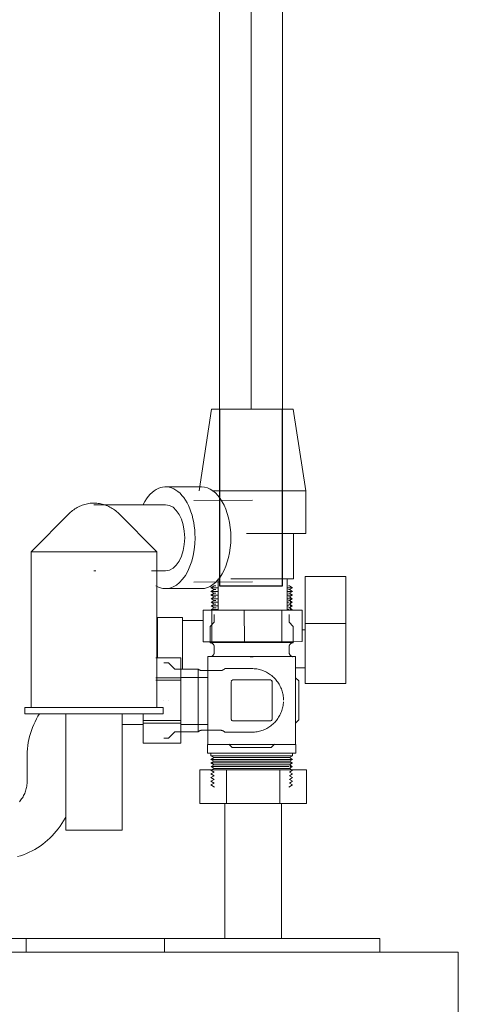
# Model space of a CAD drawing. Header units: millimetres. Extents: x -9182 to -5604, y -634 to 2880.
# Tile 10 of 14: x -8345 to -8206, y 1883 to 2197. Entities that reach past the tile are written whole.
import ezdxf

# ---------------------------------------------------------------- set-up
doc = ezdxf.new("R2010")
doc.units = ezdxf.units.MM
for name, color, linetype, lineweight in [('A-DETL-THIN', 151, 'Continuous', 25), ('M-EQPM', 50, 'Continuous', 18), ('P-PIPE', 3, 'Continuous', 18), ('P-PIPE-CNTR', 3, 'Continuous', 18)]:
    doc.layers.add(name, color=color, linetype=linetype, lineweight=lineweight)

# ---------------------------------------------------------------- blocks, each defined once
blk = doc.blocks.new('HC_Heat Pump_GM_Saunier Duval_GeniaSet TEK_IS_kit complet_2C - HA 10-7_2 STB-985960-Elévation Sud')
at = {"layer": 'M-EQPM'}
for p, q in [((-8284.32, 2072.77), (-8288.3, 2046.76)), ((-8254.3, 2046.79), (-8258.32, 2072.79)), ((-8287.58, 2048.06), (-8298.99, 2048.06)), ((-8254.29, 2033.23), (-8254.3, 2046.79)), ((-8271.29, 2043.78), (-8290.04, 2043.75)), ((-8329.57, 2039.64), (-8341.8, 2027.42)), ((-8298.99, 2042.36), (-8321.8, 2042.36)), ((-8301.8, 2027.42), (-8314.02, 2039.64)), ((-8258.27, 2018.79), (-8258.29, 2033.23)), ((-8341.8, 2027.42), (-8341.8, 1977.86)), ((-8341.8, 2027.42), (-8338.09, 2027.42)), ((-8338.09, 2027.42), (-8301.8, 2027.42)), ((-8301.8, 1977.86), (-8301.8, 2027.42)), ((-8321.8, 2021.36), (-8321.18, 2021.36)), ((-8303.47, 2021.36), (-8298.99, 2021.36)), ((-8290.01, 2017.75), (-8271.26, 2017.78)), ((-8282.27, 2018.75), (-8282.27, 2008.77)), ((-8260.27, 2008.79), (-8260.27, 2018.79)), ((-8241.57, 2019.49), (-8254.57, 2019.49)), ((-8298.99, 2015.66), (-8287.58, 2015.66)), ((-8283.56, 2016.51), (-8284.57, 2015.93)), ((-8284.57, 2015.93), (-8283.56, 2015.35)), ((-8282.33, 2015.93), (-8284.57, 2015.93)), ((-8283.56, 2015.35), (-8284.57, 2014.76)), ((-8284.57, 2014.76), (-8283.56, 2014.18)), ((-8282.33, 2014.76), (-8284.57, 2014.76)), ((-8282.94, 2016.51), (-8283.56, 2016.51)), ((-8282.94, 2015.35), (-8283.56, 2015.35)), ((-8258.57, 2015.93), (-8260.24, 2015.93)), ((-8258.57, 2014.76), (-8260.24, 2014.76)), ((-8259.57, 2016.51), (-8259.79, 2016.51)), ((-8259.57, 2015.35), (-8259.79, 2015.35)), ((-8258.57, 2015.93), (-8259.57, 2016.51)), ((-8259.57, 2015.35), (-8258.57, 2015.93)), ((-8258.57, 2014.76), (-8259.57, 2015.35)), ((-8259.57, 2014.18), (-8258.57, 2014.76)), ((-8254.55, 2004.56), (-8254.56, 2016.65)), ((-8241.56, 2016.65), (-8241.55, 2004.56)), ((-8283.56, 2014.18), (-8284.57, 2013.6)), ((-8284.57, 2013.6), (-8283.56, 2013.02)), ((-8282.32, 2013.6), (-8284.57, 2013.6)), ((-8283.56, 2013.02), (-8284.5, 2012.44)), ((-8284.5, 2012.44), (-8283.56, 2011.85)), ((-8282.32, 2012.44), (-8284.5, 2012.44)), ((-8283.56, 2011.85), (-8284.5, 2011.31)), ((-8284.5, 2011.31), (-8283.56, 2010.73)), ((-8282.32, 2011.31), (-8284.5, 2011.31)), ((-8282.94, 2014.18), (-8283.56, 2014.18)), ((-8282.94, 2013.02), (-8283.56, 2013.02)), ((-8282.94, 2011.85), (-8283.56, 2011.85)), ((-8258.63, 2012.44), (-8260.25, 2012.44)), ((-8259.61, 2011.31), (-8260.25, 2011.31)), ((-8258.57, 2013.6), (-8260.24, 2013.6)), ((-8259.57, 2014.18), (-8259.79, 2014.18)), ((-8259.57, 2013.02), (-8259.79, 2013.02)), ((-8259.57, 2011.85), (-8259.79, 2011.85)), ((-8258.57, 2013.6), (-8259.57, 2014.18)), ((-8259.57, 2013.02), (-8258.57, 2013.6)), ((-8258.63, 2012.44), (-8259.57, 2013.02)), ((-8259.57, 2011.85), (-8258.63, 2012.44)), ((-8258.63, 2011.31), (-8259.57, 2011.85)), ((-8259.57, 2010.73), (-8258.63, 2011.31)), ((-8258.63, 2011.31), (-8259.36, 2011.31)), ((-8287, 2008.77), (-8284.26, 2008.76)), ((-8286.99, 1998.77), (-8287, 2008.77)), ((-8283.56, 2010.73), (-8284.5, 2010.15)), ((-8284.5, 2010.15), (-8283.56, 2009.56)), ((-8282.32, 2010.15), (-8284.5, 2010.15)), ((-8283.56, 2009.56), (-8284.5, 2009.02)), ((-8284.5, 2009.02), (-8284.09, 2008.76)), ((-8282.31, 2009.02), (-8284.5, 2009.02)), ((-8284.26, 2008.76), (-8273.91, 2008.77)), ((-8284.25, 1998.76), (-8284.26, 2008.76)), ((-8282.94, 2010.73), (-8283.56, 2010.73)), ((-8282.9, 2009.56), (-8283.56, 2009.56)), ((-8273.91, 2008.77), (-8262.01, 2008.78)), ((-8273.9, 1998.77), (-8273.91, 2008.77)), ((-8262.01, 2008.78), (-8255.53, 2008.79)), ((-8262, 1998.78), (-8262.01, 2008.78)), ((-8259.61, 2010.15), (-8260.25, 2010.15)), ((-8259.61, 2009.02), (-8260.25, 2009.02)), ((-8259.57, 2010.73), (-8259.79, 2010.73)), ((-8259.57, 2009.56), (-8259.79, 2009.56)), ((-8258.63, 2010.15), (-8259.57, 2010.73)), ((-8259.57, 2009.56), (-8258.63, 2010.15)), ((-8258.63, 2009.02), (-8259.57, 2009.56)), ((-8258.63, 2010.15), (-8259.36, 2010.15)), ((-8258.63, 2009.02), (-8259.36, 2009.02)), ((-8259.01, 2008.78), (-8258.63, 2009.02)), ((-8255.53, 1998.79), (-8255.53, 2008.79)), ((-8293.57, 2006.51), (-8301.57, 2006.51)), ((-8287, 2005.51), (-8293.57, 2005.51)), ((-8283.47, 2007.44), (-8283.47, 2004.95)), ((-8259.67, 2004.95), (-8259.67, 2007.44)), ((-8283.47, 2004.95), (-8284.76, 2003.65)), ((-8284.76, 2003.65), (-8284.76, 1998.47)), ((-8258.37, 2003.65), (-8259.67, 2004.95)), ((-8258.37, 1998.47), (-8258.37, 2003.65)), ((-8254.57, 2002.51), (-8255.53, 2002.51)), ((-8254.55, 2004.56), (-8241.55, 2004.56)), ((-8284.25, 1998.76), (-8286.99, 1998.77)), ((-8273.9, 1998.77), (-8284.25, 1998.76)), ((-8262, 1998.78), (-8273.9, 1998.77)), ((-8255.53, 1998.79), (-8262, 1998.78)), ((-8284.76, 1998.47), (-8271.57, 1998.47)), ((-8283.46, 1997.04), (-8283.46, 1995.49)), ((-8271.57, 1998.47), (-8258.37, 1998.47)), ((-8259.67, 1995.49), (-8259.67, 1997.04)), ((-8294.17, 1993.69), (-8302.07, 1993.69)), ((-8294.17, 1993.68), (-8302.07, 1993.68)), ((-8294.17, 1993.68), (-8294.17, 1987.29)), ((-8257.57, 1994.08), (-8285.57, 1994.08)), ((-8285.57, 1994.08), (-8285.57, 1992.46)), ((-8272, 1994), (-8271.57, 1994)), ((-8271.57, 1994), (-8271.13, 1994)), ((-8257.57, 1992.46), (-8257.57, 1994.08)), ((-8298.09, 1992.07), (-8299.57, 1992.07)), ((-8296.09, 1990.07), (-8298.09, 1992.07)), ((-8288.57, 1990.07), (-8296.09, 1990.07)), ((-8288.57, 1990.07), (-8288.57, 1980.09)), ((-8281.56, 1989.58), (-8287.39, 1989.58)), ((-8285.57, 1967.71), (-8285.57, 1992.46)), ((-8271.57, 1990.22), (-8280.09, 1990.22)), ((-8257.57, 1992.46), (-8257.57, 1967.71)), ((-8257.57, 1990.51), (-8254.57, 1990.51)), ((-8302.07, 1987.29), (-8294.17, 1987.29)), ((-8294.17, 1986.49), (-8302.07, 1986.49)), ((-8285.57, 1987.43), (-8294.17, 1987.43)), ((-8294.17, 1986.49), (-8294.17, 1987.29)), ((-8294.17, 1986.49), (-8294.17, 1973.7)), ((-8265.57, 1986.59), (-8277.52, 1986.59)), ((-8256.57, 1986.31), (-8257.57, 1987.31)), ((-8256.57, 1973.88), (-8256.57, 1986.31)), ((-8278.07, 1986.04), (-8278.07, 1974.13)), ((-8265.07, 1974.13), (-8265.07, 1986.09)), ((-8254.57, 1985.51), (-8241.57, 1985.51)), ((-8299.57, 1980.09), (-8299.57, 1980.11)), ((-8298.09, 1980.11), (-8298.09, 1980.09)), ((-8288.57, 1980.09), (-8288.57, 1970.12)), ((-8343.8, 1977.86), (-8343.8, 1975.86)), ((-8343.8, 1977.86), (-8339.72, 1977.86)), ((-8339.72, 1977.86), (-8299.8, 1977.86)), ((-8299.8, 1975.86), (-8299.8, 1977.86)), ((-8343.8, 1975.86), (-8339.72, 1975.86)), ((-8339.72, 1975.86), (-8299.8, 1975.86)), ((-8330.8, 1975.86), (-8330.8, 1938.86)), ((-8312.8, 1938.86), (-8312.8, 1975.86)), ((-8306.17, 1973.7), (-8306.17, 1975.86)), ((-8306.17, 1973.7), (-8306.17, 1972.9)), ((-8306.17, 1973.7), (-8294.17, 1973.7)), ((-8294.17, 1972.9), (-8294.17, 1973.7)), ((-8257.57, 1972.88), (-8256.57, 1973.88)), ((-8312.84, 1972.41), (-8306.17, 1972.41)), ((-8306.17, 1966.5), (-8306.17, 1972.9)), ((-8294.17, 1972.9), (-8306.17, 1972.9)), ((-8294.17, 1972.9), (-8294.17, 1966.5)), ((-8294.17, 1972.41), (-8285.57, 1972.41)), ((-8287.39, 1970.61), (-8281.56, 1970.61)), ((-8277.53, 1973.59), (-8265.6, 1973.59)), ((-8299.57, 1968.11), (-8298.09, 1968.11)), ((-8298.09, 1968.11), (-8296.09, 1970.12)), ((-8296.09, 1970.12), (-8288.57, 1970.12)), ((-8285.57, 1967.71), (-8285.57, 1966.07)), ((-8280.09, 1969.96), (-8271.57, 1969.96)), ((-8257.57, 1966.07), (-8257.57, 1967.71)), ((-8306.17, 1966.5), (-8294.17, 1966.5)), ((-8306.17, 1966.5), (-8294.17, 1966.5)), ((-8285.61, 1966.07), (-8285.61, 1963.34)), ((-8285.57, 1966.07), (-8257.57, 1966.07)), ((-8278.82, 1966.13), (-8277.78, 1965.09)), ((-8277.78, 1965.09), (-8265.35, 1965.09)), ((-8265.35, 1965.09), (-8264.28, 1966.17)), ((-8257.53, 1963.34), (-8257.53, 1966.07)), ((-8343.07, 1962.42), (-8343.07, 1954.41)), ((-8271.54, 1963.34), (-8285.61, 1963.34)), ((-8284.57, 1963.34), (-8284.57, 1962.51)), ((-8284.57, 1962.51), (-8283.56, 1961.92)), ((-8284.57, 1962.51), (-8271.54, 1962.51)), ((-8283.56, 1961.92), (-8284.57, 1961.34)), ((-8284.57, 1961.34), (-8283.56, 1960.76)), ((-8271.54, 1961.34), (-8284.57, 1961.34)), ((-8271.55, 1961.92), (-8283.56, 1961.92)), ((-8259.57, 1961.92), (-8271.55, 1961.92)), ((-8257.53, 1963.34), (-8271.54, 1963.34)), ((-8271.54, 1962.51), (-8259.55, 1962.51)), ((-8259.55, 1961.34), (-8271.54, 1961.34)), ((-8259.57, 1961.92), (-8258.57, 1962.51)), ((-8258.57, 1961.34), (-8259.57, 1961.92)), ((-8259.57, 1960.76), (-8258.57, 1961.34)), ((-8259.4, 1962.51), (-8258.57, 1962.51)), ((-8258.57, 1961.34), (-8259.4, 1961.34)), ((-8258.57, 1962.51), (-8258.57, 1963.34)), ((-8283.56, 1960.76), (-8284.57, 1960.18)), ((-8284.57, 1960.18), (-8283.56, 1959.6)), ((-8271.54, 1960.18), (-8284.57, 1960.18)), ((-8283.56, 1958.43), (-8284.57, 1957.85)), ((-8283.56, 1959.6), (-8284.5, 1959.02)), ((-8284.5, 1959.02), (-8283.56, 1958.43)), ((-8271.55, 1959.02), (-8284.5, 1959.02)), ((-8271.55, 1960.76), (-8283.56, 1960.76)), ((-8271.55, 1959.6), (-8283.56, 1959.6)), ((-8271.55, 1958.43), (-8283.56, 1958.43)), ((-8259.57, 1960.76), (-8271.55, 1960.76)), ((-8259.57, 1959.6), (-8271.55, 1959.6)), ((-8259.61, 1959.02), (-8271.55, 1959.02)), ((-8259.57, 1958.43), (-8271.55, 1958.43)), ((-8259.55, 1960.18), (-8271.54, 1960.18)), ((-8258.57, 1960.18), (-8259.57, 1960.76)), ((-8259.57, 1959.6), (-8258.57, 1960.18)), ((-8258.63, 1959.02), (-8259.57, 1959.6)), ((-8259.57, 1958.43), (-8258.63, 1959.02)), ((-8258.57, 1957.85), (-8259.57, 1958.43)), ((-8258.57, 1960.18), (-8259.4, 1960.18)), ((-8258.63, 1959.02), (-8259.36, 1959.02)), ((-8288.11, 1958), (-8279.61, 1958)), ((-8288.11, 1947.28), (-8288.11, 1958)), ((-8284.57, 1957.85), (-8283.56, 1957.27)), ((-8283.56, 1957.27), (-8284.57, 1956.69)), ((-8284.57, 1956.69), (-8283.56, 1956.11)), ((-8283.56, 1956.11), (-8284.57, 1955.52)), ((-8284.57, 1955.52), (-8283.56, 1954.94)), ((-8283.56, 1954.94), (-8284.57, 1954.36)), ((-8279.61, 1958), (-8262.61, 1958)), ((-8279.61, 1947.28), (-8279.61, 1958)), ((-8262.61, 1958), (-8254.11, 1958)), ((-8262.61, 1947.28), (-8262.61, 1958)), ((-8259.57, 1957.27), (-8258.57, 1957.85)), ((-8258.57, 1956.69), (-8259.57, 1957.27)), ((-8259.57, 1956.11), (-8258.57, 1956.69)), ((-8258.57, 1955.52), (-8259.57, 1956.11)), ((-8259.57, 1954.94), (-8258.57, 1955.52)), ((-8258.57, 1954.36), (-8259.57, 1954.94)), ((-8254.11, 1947.28), (-8254.11, 1958)), ((-8284.57, 1954.36), (-8283.56, 1953.78)), ((-8283.56, 1953.78), (-8284.57, 1953.2)), ((-8284.57, 1953.2), (-8283.37, 1952.51)), ((-8259.76, 1952.51), (-8258.57, 1953.2)), ((-8259.57, 1953.78), (-8258.57, 1954.36)), ((-8258.57, 1953.2), (-8259.57, 1953.78)), ((-8279.61, 1947.28), (-8288.11, 1947.28)), ((-8280.11, 1947.28), (-8280.11, 1904.39)), ((-8262.61, 1947.28), (-8279.61, 1947.28)), ((-8254.11, 1947.28), (-8262.61, 1947.28)), ((-8262.11, 1904.39), (-8262.11, 1947.28)), ((-8330.8, 1938.86), (-8329.13, 1938.86)), ((-8329.13, 1938.86), (-8312.8, 1938.86)), ((-8343.28, 1904.39), (-8364.11, 1904.39)), ((-8343.34, 1904.39), (-8343.34, 1900)), ((-8343.34, 1904.39), (-8299.34, 1904.39)), ((-8271.11, 1904.39), (-8299.36, 1904.39)), ((-8299.34, 1900), (-8299.34, 1904.39)), ((-8230.8, 1904.39), (-8271.11, 1904.39)), ((-8230.8, 1900), (-8230.8, 1904.39)), ((-8798.76, 1900), (-8207.76, 1900)), ((-8205.76, 1900), (-8207.76, 1900)), ((-8205.76, 1220), (-8205.76, 1900))]:
    blk.add_line(p, q, dxfattribs=at)
at = {"layer": 'M-EQPM', "flags": 128}
for points in [[(-8329.57, 2039.64), (-8329.26, 2039.94), (-8328.93, 2040.23), (-8328.59, 2040.51), (-8328.24, 2040.78), (-8327.87, 2041.03), (-8327.5, 2041.26), (-8327.12, 2041.48), (-8326.73, 2041.69), (-8326.34, 2041.88), (-8325.93, 2042.05), (-8325.52, 2042.21), (-8325.1, 2042.35), (-8324.68, 2042.47), (-8324.25, 2042.58), (-8323.82, 2042.67), (-8323.39, 2042.74), (-8322.95, 2042.8), (-8322.52, 2042.84), (-8322.08, 2042.86), (-8321.8, 2042.86)], [(-8321.8, 2042.86), (-8321.36, 2042.85), (-8320.92, 2042.82), (-8320.48, 2042.78), (-8320.04, 2042.72), (-8319.61, 2042.64), (-8319.18, 2042.54), (-8318.76, 2042.43), (-8318.34, 2042.3), (-8317.92, 2042.15), (-8317.51, 2041.99), (-8317.11, 2041.81), (-8316.72, 2041.62), (-8316.33, 2041.4), (-8315.95, 2041.18), (-8315.59, 2040.94), (-8315.23, 2040.68), (-8314.88, 2040.41), (-8314.54, 2040.13), (-8314.22, 2039.83), (-8314.02, 2039.64)], [(-8283.46, 1997.04), (-8283.46, 1997.09), (-8283.47, 1997.15), (-8283.47, 1997.21), (-8283.48, 1997.27), (-8283.49, 1997.32), (-8283.5, 1997.38), (-8283.52, 1997.43), (-8283.54, 1997.49), (-8283.56, 1997.54), (-8283.58, 1997.6), (-8283.6, 1997.65), (-8283.63, 1997.7), (-8283.65, 1997.75), (-8283.68, 1997.8), (-8283.71, 1997.85), (-8283.75, 1997.9), (-8283.78, 1997.94), (-8283.82, 1997.99), (-8283.86, 1998.03), (-8283.9, 1998.07), (-8283.94, 1998.11), (-8283.99, 1998.15), (-8284.03, 1998.18), (-8284.08, 1998.22), (-8284.13, 1998.25), (-8284.17, 1998.28), (-8284.22, 1998.31), (-8284.28, 1998.33), (-8284.33, 1998.36), (-8284.38, 1998.38), (-8284.44, 1998.4), (-8284.49, 1998.42), (-8284.55, 1998.43), (-8284.6, 1998.44), (-8284.66, 1998.46), (-8284.72, 1998.46), (-8284.76, 1998.47)], [(-8258.37, 1998.47), (-8258.43, 1998.46), (-8258.48, 1998.45), (-8258.54, 1998.44), (-8258.6, 1998.43), (-8258.65, 1998.41), (-8258.71, 1998.4), (-8258.76, 1998.38), (-8258.81, 1998.35), (-8258.86, 1998.33), (-8258.92, 1998.3), (-8258.97, 1998.27), (-8259.02, 1998.24), (-8259.06, 1998.21), (-8259.11, 1998.18), (-8259.15, 1998.14), (-8259.2, 1998.1), (-8259.24, 1998.06), (-8259.28, 1998.02), (-8259.32, 1997.98), (-8259.36, 1997.94), (-8259.39, 1997.89), (-8259.42, 1997.84), (-8259.45, 1997.79), (-8259.48, 1997.74), (-8259.51, 1997.69), (-8259.54, 1997.64), (-8259.56, 1997.59), (-8259.58, 1997.54), (-8259.6, 1997.48), (-8259.62, 1997.43), (-8259.63, 1997.37), (-8259.64, 1997.31), (-8259.65, 1997.26), (-8259.66, 1997.2), (-8259.67, 1997.14), (-8259.67, 1997.09), (-8259.67, 1997.04)], [(-8284.52, 1994), (-8284.46, 1994.02), (-8284.4, 1994.04), (-8284.35, 1994.07), (-8284.29, 1994.1), (-8284.24, 1994.13), (-8284.18, 1994.16), (-8284.13, 1994.2), (-8284.08, 1994.24), (-8284.03, 1994.28), (-8283.98, 1994.32), (-8283.94, 1994.36), (-8283.89, 1994.41), (-8283.85, 1994.45), (-8283.81, 1994.5), (-8283.77, 1994.55), (-8283.73, 1994.6), (-8283.7, 1994.66), (-8283.67, 1994.71), (-8283.64, 1994.77), (-8283.61, 1994.82), (-8283.58, 1994.88), (-8283.56, 1994.94), (-8283.54, 1995), (-8283.52, 1995.06), (-8283.51, 1995.12), (-8283.49, 1995.18), (-8283.48, 1995.25), (-8283.47, 1995.31), (-8283.47, 1995.37), (-8283.46, 1995.44), (-8283.46, 1995.49)], [(-8259.67, 1995.49), (-8259.67, 1995.43), (-8259.67, 1995.36), (-8259.66, 1995.3), (-8259.65, 1995.24), (-8259.64, 1995.18), (-8259.62, 1995.11), (-8259.61, 1995.05), (-8259.59, 1994.99), (-8259.57, 1994.93), (-8259.55, 1994.87), (-8259.52, 1994.82), (-8259.49, 1994.76), (-8259.46, 1994.7), (-8259.43, 1994.65), (-8259.39, 1994.6), (-8259.36, 1994.54), (-8259.32, 1994.49), (-8259.28, 1994.45), (-8259.23, 1994.4), (-8259.19, 1994.35), (-8259.14, 1994.31), (-8259.1, 1994.27), (-8259.05, 1994.23), (-8259, 1994.19), (-8258.94, 1994.16), (-8258.89, 1994.13), (-8258.83, 1994.09), (-8258.78, 1994.07), (-8258.72, 1994.04), (-8258.66, 1994.01), (-8258.61, 1994)], [(-8288.57, 1990.07), (-8288.52, 1990.02), (-8288.47, 1989.98), (-8288.42, 1989.94), (-8288.37, 1989.89), (-8288.31, 1989.86), (-8288.25, 1989.82), (-8288.19, 1989.79), (-8288.14, 1989.76), (-8288.07, 1989.73), (-8288.01, 1989.7), (-8287.95, 1989.68), (-8287.89, 1989.66), (-8287.82, 1989.64), (-8287.76, 1989.62), (-8287.69, 1989.61), (-8287.62, 1989.6), (-8287.56, 1989.59), (-8287.49, 1989.58), (-8287.42, 1989.58), (-8287.39, 1989.58)], [(-8281.56, 1989.58), (-8281.48, 1989.58), (-8281.4, 1989.59), (-8281.32, 1989.59), (-8281.24, 1989.61), (-8281.16, 1989.62), (-8281.08, 1989.64), (-8281, 1989.66), (-8280.93, 1989.68), (-8280.85, 1989.71), (-8280.78, 1989.74), (-8280.7, 1989.77), (-8280.63, 1989.81), (-8280.56, 1989.85), (-8280.49, 1989.89), (-8280.43, 1989.93), (-8280.36, 1989.98), (-8280.3, 1990.03), (-8280.24, 1990.08), (-8280.18, 1990.13), (-8280.12, 1990.19), (-8280.09, 1990.22)], [(-8271.57, 1990.22), (-8271.16, 1990.22), (-8270.76, 1990.19), (-8270.35, 1990.15), (-8269.95, 1990.1), (-8269.55, 1990.02), (-8269.16, 1989.93), (-8268.77, 1989.83), (-8268.38, 1989.71), (-8268, 1989.58), (-8267.62, 1989.42), (-8267.25, 1989.26), (-8266.89, 1989.08), (-8266.53, 1988.89), (-8266.19, 1988.68), (-8265.85, 1988.46), (-8265.52, 1988.22), (-8265.2, 1987.97), (-8264.89, 1987.71), (-8264.59, 1987.44), (-8264.3, 1987.15), (-8264.02, 1986.86), (-8263.76, 1986.55), (-8263.51, 1986.23), (-8263.27, 1985.9), (-8263.04, 1985.57), (-8262.83, 1985.22), (-8262.63, 1984.87), (-8262.45, 1984.51), (-8262.28, 1984.14), (-8262.12, 1983.76), (-8261.99, 1983.38), (-8261.86, 1983), (-8261.75, 1982.61), (-8261.66, 1982.21), (-8261.58, 1981.82), (-8261.52, 1981.42), (-8261.48, 1981.01), (-8261.45, 1980.61), (-8261.44, 1980.2)], [(-8261.44, 1979.69), (-8261.47, 1979.28), (-8261.51, 1978.88), (-8261.57, 1978.48), (-8261.64, 1978.08), (-8261.73, 1977.69), (-8261.83, 1977.29), (-8261.95, 1976.91), (-8262.09, 1976.52), (-8262.24, 1976.15), (-8262.4, 1975.78), (-8262.58, 1975.42), (-8262.77, 1975.06), (-8262.98, 1974.71), (-8263.21, 1974.37), (-8263.44, 1974.04), (-8263.69, 1973.72), (-8263.95, 1973.41), (-8264.22, 1973.11), (-8264.51, 1972.83), (-8264.8, 1972.55), (-8265.11, 1972.29), (-8265.43, 1972.03), (-8265.76, 1971.79), (-8266.09, 1971.57), (-8266.44, 1971.36), (-8266.79, 1971.16), (-8267.15, 1970.98), (-8267.52, 1970.81), (-8267.9, 1970.65), (-8268.28, 1970.51), (-8268.66, 1970.39), (-8269.05, 1970.28), (-8269.45, 1970.19), (-8269.84, 1970.11), (-8270.25, 1970.05), (-8270.65, 1970), (-8271.05, 1969.98), (-8271.46, 1969.96), (-8271.57, 1969.96)], [(-8339.15, 1975.86), (-8339.62, 1975.09), (-8340.11, 1974.22), (-8340.57, 1973.33), (-8340.99, 1972.42), (-8341.37, 1971.5), (-8341.71, 1970.56), (-8342.02, 1969.6), (-8342.29, 1968.64), (-8342.52, 1967.67), (-8342.71, 1966.68), (-8342.86, 1965.7), (-8342.97, 1964.7), (-8343.04, 1963.7), (-8343.07, 1962.7), (-8343.07, 1962.42)], [(-8287.39, 1970.61), (-8287.45, 1970.61), (-8287.52, 1970.6), (-8287.59, 1970.6), (-8287.65, 1970.59), (-8287.72, 1970.57), (-8287.79, 1970.56), (-8287.85, 1970.54), (-8287.91, 1970.52), (-8287.98, 1970.5), (-8288.04, 1970.47), (-8288.1, 1970.45), (-8288.16, 1970.42), (-8288.22, 1970.39), (-8288.28, 1970.35), (-8288.33, 1970.31), (-8288.39, 1970.27), (-8288.44, 1970.23), (-8288.49, 1970.19), (-8288.54, 1970.15), (-8288.57, 1970.12)], [(-8280.09, 1969.96), (-8280.14, 1970.02), (-8280.2, 1970.08), (-8280.26, 1970.13), (-8280.32, 1970.18), (-8280.39, 1970.23), (-8280.45, 1970.27), (-8280.52, 1970.32), (-8280.59, 1970.36), (-8280.66, 1970.39), (-8280.73, 1970.43), (-8280.81, 1970.46), (-8280.88, 1970.49), (-8280.96, 1970.51), (-8281.03, 1970.54), (-8281.11, 1970.56), (-8281.19, 1970.57), (-8281.27, 1970.59), (-8281.35, 1970.6), (-8281.43, 1970.6), (-8281.51, 1970.61), (-8281.56, 1970.61)], [(-8343.07, 1954.41), (-8343.08, 1954.01), (-8343.11, 1953.61), (-8343.15, 1953.21), (-8343.2, 1952.82), (-8343.27, 1952.43), (-8343.36, 1952.04), (-8343.46, 1951.65), (-8343.58, 1951.27), (-8343.71, 1950.89), (-8343.86, 1950.52), (-8344.02, 1950.16), (-8344.2, 1949.8), (-8344.39, 1949.45), (-8344.6, 1949.11), (-8344.82, 1948.77), (-8345.05, 1948.45), (-8345.29, 1948.13), (-8345.55, 1947.83)], [(-8346.15, 1930.38), (-8345.19, 1930.68), (-8344.25, 1931.01), (-8343.32, 1931.38), (-8342.41, 1931.79), (-8341.51, 1932.23), (-8340.63, 1932.71), (-8339.78, 1933.23), (-8338.94, 1933.77), (-8338.12, 1934.36), (-8337.33, 1934.97), (-8336.57, 1935.61), (-8335.83, 1936.29), (-8335.12, 1936.99), (-8334.44, 1937.72), (-8333.79, 1938.48), (-8333.16, 1939.26), (-8332.57, 1940.07), (-8332.02, 1940.9), (-8331.49, 1941.75), (-8331.01, 1942.63), (-8330.76, 1943.11)]]:
    blk.add_lwpolyline(points, dxfattribs=at)
at = {"layer": 'M-EQPM'}
for centre, radius, start, end in [((-8277.52, 1986.04), 0.549, 90, 180), ((-8277.52, 1986.04), 0.549, 105, 165), ((-8265.57, 1986.09), 0.5, 0, 90), ((-8265.57, 1986.09), 0.5, 15, 75), ((-8277.53, 1974.13), 0.537, 180, 270), ((-8277.53, 1974.13), 0.537, 195, 255), ((-8265.6, 1974.13), 0.533, 270, 0), ((-8265.6, 1974.13), 0.533, 285, 345)]:
    blk.add_arc(centre, radius, start, end, dxfattribs=at)
for centre, major_axis, ratio, start_param, end_param in [((-8271.32, 2072.78), (13, 0.01), 0.000561, 2.974959, 6.116552), ((-8271.32, 2072.78), (13, 0.01), 0.000561, 6.116552, 6.283272), ((-8298.99, 2031.86), (0, 16.2), 0.579895, 4.712389, 7.13995), ((-8287.58, 2031.86), (0, 16.2), 0.579895, 4.712389, 6.283185), ((-8271.3, 2046.78), (17, 0.01), 0.000561, 3.859259, 6.116552), ((-8271.3, 2046.78), (17, 0.01), 0.000561, 3.859259, 6.116552), ((-8271.3, 2046.78), (17, 0.01), 0.000561, 6.116552, 6.40625), ((-8271.3, 2046.78), (17, 0.01), 0.000561, 6.116552, 6.406289), ((-8298.99, 2031.86), (0, 10.5), 0.579895, 3.141593, 6.283185), ((-8271.29, 2033.22), (17, 0.01), 0.000561, 4.598742, 6.116552), ((-8271.29, 2033.22), (17, 0.01), 0.000561, 6.116552, 6.40625), ((-8298.99, 2031.86), (0, 16.2), 0.579895, 2.804179, 4.712389), ((-8287.58, 2031.86), (0, 16.2), 0.579895, 3.141593, 4.712389), ((-8271.27, 2018.78), (13, 0.01), 0.000561, 4.153056, 6.116552), ((-8271.27, 2018.78), (13, 0.01), 0.000561, 6.116552, 6.283185), ((-8254.57, 2015.49), (0, 4), 0.001682, 5.007232, 6.283185), ((-8241.57, 2015.49), (0, 4), 0.001682, 5.007232, 6.283185), ((-8271.27, 2008.78), (11, 0.01), 0.000561, 2.974959, 3.141593), ((-8301.57, 1996.51), (0, 10), 0.001682, 4.424757, 6.283185), ((-8293.57, 1996.51), (0, 10), 0.001682, 4.006701, 6.283185), ((-8254.57, 1996.51), (0, 11), 0.001682, 3.015732, 5.53294), ((-8241.57, 1996.51), (0, 11), 0.001682, 3.015732, 5.53294)]:
    blk.add_ellipse(centre, major_axis=major_axis, ratio=ratio, start_param=start_param, end_param=end_param, dxfattribs=at)

msp = doc.modelspace()

# ---------------------------------------------------------------- linework, layer by layer
at = {"layer": 'A-DETL-THIN', "color": 170}
for p, q in [((-8281.77, 2072.71), (-8281.77, 2046.8)), ((-8261.77, 2046.82), (-8261.77, 2072.73)), ((-8281.77, 2046.73), (-8281.77, 2044.33)), ((-8261.77, 2033.26), (-8261.77, 2046.73)), ((-8281.77, 2044.22), (-8281.77, 2043.8)), ((-8281.77, 2043.72), (-8281.77, 2019.5)), ((-8261.77, 2018.81), (-8261.77, 2033.17)), ((-8281.77, 2019.38), (-8281.77, 2017.8)), ((-8281.77, 2017.72), (-8281.77, 2016.51)), ((-8261.77, 2016.51), (-8261.77, 2018.75))]:
    msp.add_line(p, q, dxfattribs=at)
for start_param, end_param in [(3.141593, 4.712389), (4.712389, 6.283185)]:
    msp.add_ellipse((-8271.77, 2016.51), major_axis=(10, 0), ratio=0.000209, start_param=start_param, end_param=end_param, dxfattribs=at)
at = {"layer": 'P-PIPE', "color": 5}
for p, q in [((-8281.77, 2878.86), (-8281.77, 2072.76)), ((-8261.77, 2072.78), (-8261.77, 2878.86))]:
    msp.add_line(p, q, dxfattribs=at)
at = {"layer": 'P-PIPE-CNTR', "color": 5}
msp.add_line((-8271.77, 2072.77), (-8271.77, 2878.86), dxfattribs=at)

# ---------------------------------------------------------------- block references
at = {"layer": 'A-DETL-THIN'}
msp.add_blockref('HC_Heat Pump_GM_Saunier Duval_GeniaSet TEK_IS_kit complet_2C - HA 10-7_2 STB-985960-Elévation Sud', (0, 0), dxfattribs=at)

doc.saveas('drawing.dxf')
